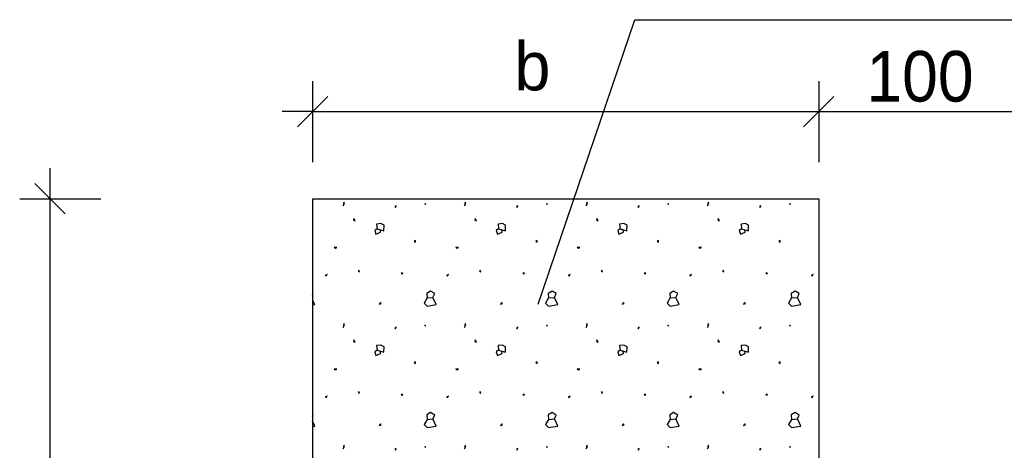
# Model space of a CAD drawing. Extents: x -34599 to 125690, y -105249 to 21518.
# Tile 9 of 64: x 54000 to 55216, y -37758 to -37226. Entities that reach past the tile are written whole.
import ezdxf
from ezdxf.enums import TextEntityAlignment as Align

# ---------------------------------------------------------------- set-up
doc = ezdxf.new("R2010")
doc.units = 0
doc.header["$MEASUREMENT"] = 0
doc.layers.add('15', color=7, linetype='CONTINUOUS')
doc.styles.get("Standard").update_dxf_attribs({"font": '-125'})

# ---------------------------------------------------------------- blocks, each defined once
blk = doc.blocks.new('*X260')
at = {"layer": '15', "color": 8, "linetype": 'Continuous'}
for p, q in [((315.07125, 183.896235), (315.06801, 183.877875)), ((315.07443, 183.889755), (315.07125, 183.896235)), ((315.67125, 183.896235), (315.66801, 183.877875)), ((315.67443, 183.889755), (315.67125, 183.896235)), ((316.27125, 183.896235), (316.26801, 183.877875)), ((316.27443, 183.889755), (316.27125, 183.896235)), ((316.87125, 183.896235), (316.86801, 183.877875)), ((316.87443, 183.889755), (316.87125, 183.896235)), ((315.06801, 183.877875), (315.07443, 183.889755)), ((315.33057, 183.878475), (315.32415, 183.875235)), ((315.32415, 183.875235), (315.32733, 183.870375)), ((315.32733, 183.870375), (315.33057, 183.878475)), ((315.47349, 183.889335), (315.47187, 183.884475)), ((315.47673, 183.882855), (315.47349, 183.889335)), ((315.66801, 183.877875), (315.67443, 183.889755)), ((315.93057, 183.878475), (315.92415, 183.875235)), ((315.92415, 183.875235), (315.92733, 183.870375)), ((315.92733, 183.870375), (315.93057, 183.878475)), ((316.07349, 183.889335), (316.07187, 183.884475)), ((316.07673, 183.882855), (316.07349, 183.889335)), ((316.26801, 183.877875), (316.27443, 183.889755)), ((316.53057, 183.878475), (316.52415, 183.875235)), ((316.52415, 183.875235), (316.52733, 183.870375)), ((316.52733, 183.870375), (316.53057, 183.878475)), ((316.67349, 183.889335), (316.67187, 183.884475)), ((316.67673, 183.882855), (316.67349, 183.889335)), ((316.86801, 183.877875), (316.87443, 183.889755)), ((317.13057, 183.878475), (317.12415, 183.875235)), ((317.12415, 183.875235), (317.12733, 183.870375)), ((317.12733, 183.870375), (317.13057, 183.878475)), ((317.27349, 183.889335), (317.27187, 183.884475)), ((317.27673, 183.882855), (317.27349, 183.889335)), ((315.12069, 183.815475), (315.11907, 183.809055)), ((315.11907, 183.809055), (315.12717, 183.804195)), ((315.12717, 183.804195), (315.12069, 183.815475)), ((315.72069, 183.815475), (315.71907, 183.809055)), ((315.71907, 183.809055), (315.72717, 183.804195)), ((315.72717, 183.804195), (315.72069, 183.815475)), ((316.32069, 183.815475), (316.31907, 183.809055)), ((316.31907, 183.809055), (316.32717, 183.804195)), ((316.32717, 183.804195), (316.32069, 183.815475)), ((316.92069, 183.815475), (316.91907, 183.809055)), ((316.91907, 183.809055), (316.92717, 183.804195)), ((316.92717, 183.804195), (316.92069, 183.815475)), ((315.23529, 183.764835), (315.22407, 183.756915)), ((315.22407, 183.756915), (315.23007, 183.738495)), ((315.25479, 183.790575), (315.23349, 183.788175)), ((315.23349, 183.788175), (315.23529, 183.764835)), ((315.23529, 183.764835), (315.26907, 183.754455)), ((315.25323, 183.747915), (315.25173, 183.759795)), ((315.27057, 183.782235), (315.25479, 183.790575)), ((315.26907, 183.754455), (315.27057, 183.782235)), ((315.83529, 183.764835), (315.82407, 183.756915)), ((315.82407, 183.756915), (315.83007, 183.738495)), ((315.85479, 183.790575), (315.83349, 183.788175)), ((315.83349, 183.788175), (315.83529, 183.764835)), ((315.83529, 183.764835), (315.86907, 183.754455)), ((315.85323, 183.747915), (315.85173, 183.759795)), ((315.87057, 183.782235), (315.85479, 183.790575)), ((315.86907, 183.754455), (315.87057, 183.782235)), ((316.43529, 183.764835), (316.42407, 183.756915)), ((316.42407, 183.756915), (316.43007, 183.738495)), ((316.45479, 183.790575), (316.43349, 183.788175)), ((316.43349, 183.788175), (316.43529, 183.764835)), ((316.43529, 183.764835), (316.46907, 183.754455)), ((316.45323, 183.747915), (316.45173, 183.759795)), ((316.47057, 183.782235), (316.45479, 183.790575)), ((316.46907, 183.754455), (316.47057, 183.782235)), ((317.03529, 183.764835), (317.02407, 183.756915)), ((317.02407, 183.756915), (317.03007, 183.738495)), ((317.05479, 183.790575), (317.03349, 183.788175)), ((317.03349, 183.788175), (317.03529, 183.764835)), ((317.03529, 183.764835), (317.06907, 183.754455)), ((317.05323, 183.747915), (317.05173, 183.759795)), ((317.07057, 183.782235), (317.05479, 183.790575)), ((317.06907, 183.754455), (317.07057, 183.782235)), ((315.23007, 183.738495), (315.25323, 183.747915)), ((315.42621, 183.707595), (315.41937, 183.702795)), ((315.41937, 183.702795), (315.42585, 183.699555)), ((315.42585, 183.699555), (315.42621, 183.707595)), ((315.83007, 183.738495), (315.85323, 183.747915)), ((316.02621, 183.707595), (316.01937, 183.702795)), ((316.01937, 183.702795), (316.02585, 183.699555)), ((316.02585, 183.699555), (316.02621, 183.707595)), ((316.43007, 183.738495), (316.45323, 183.747915)), ((316.62621, 183.707595), (316.61937, 183.702795)), ((316.61937, 183.702795), (316.62585, 183.699555)), ((316.62585, 183.699555), (316.62621, 183.707595)), ((317.03007, 183.738495), (317.05323, 183.747915)), ((317.22621, 183.707595), (317.21937, 183.702795)), ((317.21937, 183.702795), (317.22585, 183.699555)), ((317.22585, 183.699555), (317.22621, 183.707595)), ((315.03759, 183.671835), (315.02439, 183.673395)), ((315.02439, 183.673395), (315.03087, 183.668595)), ((315.03087, 183.668595), (315.03759, 183.671835)), ((315.63759, 183.671835), (315.62439, 183.673395)), ((315.62439, 183.673395), (315.63087, 183.668595)), ((315.63087, 183.668595), (315.63759, 183.671835)), ((316.23759, 183.671835), (316.22439, 183.673395)), ((316.22439, 183.673395), (316.23087, 183.668595)), ((316.23087, 183.668595), (316.23759, 183.671835)), ((316.83759, 183.671835), (316.82439, 183.673395)), ((316.82439, 183.673395), (316.83087, 183.668595)), ((316.83087, 183.668595), (316.83759, 183.671835)), ((315.14655, 183.559395), (315.14169, 183.556155)), ((315.14169, 183.556155), (315.14817, 183.552915)), ((315.14817, 183.552915), (315.14655, 183.559395)), ((315.74655, 183.559395), (315.74169, 183.556155)), ((315.74169, 183.556155), (315.74817, 183.552915)), ((315.74817, 183.552915), (315.74655, 183.559395)), ((316.34655, 183.559395), (316.34169, 183.556155)), ((316.34169, 183.556155), (316.34817, 183.552915)), ((316.34817, 183.552915), (316.34655, 183.559395)), ((316.94655, 183.559395), (316.94169, 183.556155)), ((316.94169, 183.556155), (316.94817, 183.552915)), ((316.94817, 183.552915), (316.94655, 183.559395)), ((314.98887, 183.538395), (314.97921, 183.533535)), ((314.97921, 183.533535), (314.98407, 183.531915)), ((314.98407, 183.531915), (314.98887, 183.538395)), ((315.35991, 183.547695), (315.35505, 183.544455)), ((315.35505, 183.544455), (315.36309, 183.542835)), ((315.36309, 183.542835), (315.35991, 183.547695)), ((315.58887, 183.538395), (315.57921, 183.533535)), ((315.57921, 183.533535), (315.58407, 183.531915)), ((315.58407, 183.531915), (315.58887, 183.538395)), ((315.95991, 183.547695), (315.95505, 183.544455)), ((315.95505, 183.544455), (315.96309, 183.542835)), ((315.96309, 183.542835), (315.95991, 183.547695)), ((316.18887, 183.538395), (316.17921, 183.533535)), ((316.17921, 183.533535), (316.18407, 183.531915)), ((316.18407, 183.531915), (316.18887, 183.538395)), ((316.55991, 183.547695), (316.55505, 183.544455)), ((316.55505, 183.544455), (316.56309, 183.542835)), ((316.56309, 183.542835), (316.55991, 183.547695)), ((316.78887, 183.538395), (316.77921, 183.533535)), ((316.77921, 183.533535), (316.78407, 183.531915)), ((316.78407, 183.531915), (316.78887, 183.538395)), ((317.15991, 183.547695), (317.15505, 183.544455)), ((317.15505, 183.544455), (317.16309, 183.542835)), ((317.16309, 183.542835), (317.15991, 183.547695)), ((317.38887, 183.538395), (317.37921, 183.533535)), ((317.37921, 183.533535), (317.38407, 183.531915)), ((317.38407, 183.531915), (317.38887, 183.538395)), ((314.92083, 183.444435), (314.916936, 183.446663)), ((314.916936, 183.436671), (314.92083, 183.444435)), ((314.92791, 183.390075), (314.916936, 183.413573)), ((315.48297, 183.423195), (315.46785, 183.397275)), ((315.50007, 183.456315), (315.48129, 183.445275)), ((315.48129, 183.445275), (315.48297, 183.423195)), ((315.48297, 183.423195), (315.51135, 183.425535)), ((315.52083, 183.444435), (315.50007, 183.456315)), ((315.51135, 183.425535), (315.52083, 183.444435)), ((315.52791, 183.390075), (315.51135, 183.425535)), ((316.08297, 183.423195), (316.06785, 183.397275)), ((316.10007, 183.456315), (316.08129, 183.445275)), ((316.08129, 183.445275), (316.08297, 183.423195)), ((316.08297, 183.423195), (316.11135, 183.425535)), ((316.12083, 183.444435), (316.10007, 183.456315)), ((316.11135, 183.425535), (316.12083, 183.444435)), ((316.12791, 183.390075), (316.11135, 183.425535)), ((316.68297, 183.423195), (316.66785, 183.397275)), ((316.70007, 183.456315), (316.68129, 183.445275)), ((316.68129, 183.445275), (316.68297, 183.423195)), ((316.68297, 183.423195), (316.71135, 183.425535)), ((316.72083, 183.444435), (316.70007, 183.456315)), ((316.71135, 183.425535), (316.72083, 183.444435)), ((316.72791, 183.390075), (316.71135, 183.425535)), ((317.28297, 183.423195), (317.26785, 183.397275)), ((317.30007, 183.456315), (317.28129, 183.445275)), ((317.28129, 183.445275), (317.28297, 183.423195)), ((317.28297, 183.423195), (317.31135, 183.425535)), ((317.32083, 183.444435), (317.30007, 183.456315)), ((317.31135, 183.425535), (317.32083, 183.444435)), ((317.32791, 183.390075), (317.31135, 183.425535)), ((314.916936, 183.388346), (314.92791, 183.390075)), ((315.25185, 183.400935), (315.24537, 183.392835)), ((315.24537, 183.392835), (315.25509, 183.396075)), ((315.25509, 183.396075), (315.25185, 183.400935)), ((315.46785, 183.397275), (315.48297, 183.382995)), ((315.48297, 183.382995), (315.52791, 183.390075)), ((315.85185, 183.400935), (315.84537, 183.392835)), ((315.84537, 183.392835), (315.85509, 183.396075)), ((315.85509, 183.396075), (315.85185, 183.400935)), ((316.06785, 183.397275), (316.08297, 183.382995)), ((316.08297, 183.382995), (316.12791, 183.390075)), ((316.45185, 183.400935), (316.44537, 183.392835)), ((316.44537, 183.392835), (316.45509, 183.396075)), ((316.45509, 183.396075), (316.45185, 183.400935)), ((316.66785, 183.397275), (316.68297, 183.382995)), ((316.68297, 183.382995), (316.72791, 183.390075)), ((317.05185, 183.400935), (317.04537, 183.392835)), ((317.04537, 183.392835), (317.05509, 183.396075)), ((317.05509, 183.396075), (317.05185, 183.400935)), ((317.26785, 183.397275), (317.28297, 183.382995)), ((317.28297, 183.382995), (317.32791, 183.390075)), ((315.07125, 183.296235), (315.06801, 183.277875)), ((315.06801, 183.277875), (315.07443, 183.289755)), ((315.07443, 183.289755), (315.07125, 183.296235)), ((315.33057, 183.278475), (315.32415, 183.275235)), ((315.32415, 183.275235), (315.32733, 183.270375)), ((315.32733, 183.270375), (315.33057, 183.278475)), ((315.47349, 183.289335), (315.47187, 183.284475)), ((315.47673, 183.282855), (315.47349, 183.289335)), ((315.67125, 183.296235), (315.66801, 183.277875)), ((315.66801, 183.277875), (315.67443, 183.289755)), ((315.67443, 183.289755), (315.67125, 183.296235)), ((315.93057, 183.278475), (315.92415, 183.275235)), ((315.92415, 183.275235), (315.92733, 183.270375)), ((315.92733, 183.270375), (315.93057, 183.278475)), ((316.07349, 183.289335), (316.07187, 183.284475)), ((316.07673, 183.282855), (316.07349, 183.289335)), ((316.27125, 183.296235), (316.26801, 183.277875)), ((316.26801, 183.277875), (316.27443, 183.289755)), ((316.27443, 183.289755), (316.27125, 183.296235)), ((316.53057, 183.278475), (316.52415, 183.275235)), ((316.52415, 183.275235), (316.52733, 183.270375)), ((316.52733, 183.270375), (316.53057, 183.278475)), ((316.67349, 183.289335), (316.67187, 183.284475)), ((316.67673, 183.282855), (316.67349, 183.289335)), ((316.87125, 183.296235), (316.86801, 183.277875)), ((316.86801, 183.277875), (316.87443, 183.289755)), ((316.87443, 183.289755), (316.87125, 183.296235)), ((317.13057, 183.278475), (317.12415, 183.275235)), ((317.12415, 183.275235), (317.12733, 183.270375)), ((317.12733, 183.270375), (317.13057, 183.278475)), ((317.27349, 183.289335), (317.27187, 183.284475)), ((317.27673, 183.282855), (317.27349, 183.289335)), ((315.12069, 183.215475), (315.11907, 183.209055)), ((315.12717, 183.204195), (315.12069, 183.215475)), ((315.72069, 183.215475), (315.71907, 183.209055)), ((315.72717, 183.204195), (315.72069, 183.215475)), ((316.32069, 183.215475), (316.31907, 183.209055)), ((316.32717, 183.204195), (316.32069, 183.215475)), ((316.92069, 183.215475), (316.91907, 183.209055)), ((316.92717, 183.204195), (316.92069, 183.215475)), ((315.11907, 183.209055), (315.12717, 183.204195)), ((315.25479, 183.190575), (315.23349, 183.188175)), ((315.23349, 183.188175), (315.23529, 183.164835)), ((315.27057, 183.182235), (315.25479, 183.190575)), ((315.26907, 183.154455), (315.27057, 183.182235)), ((315.71907, 183.209055), (315.72717, 183.204195)), ((315.85479, 183.190575), (315.83349, 183.188175)), ((315.83349, 183.188175), (315.83529, 183.164835)), ((315.87057, 183.182235), (315.85479, 183.190575)), ((315.86907, 183.154455), (315.87057, 183.182235)), ((316.31907, 183.209055), (316.32717, 183.204195)), ((316.45479, 183.190575), (316.43349, 183.188175)), ((316.43349, 183.188175), (316.43529, 183.164835)), ((316.47057, 183.182235), (316.45479, 183.190575)), ((316.46907, 183.154455), (316.47057, 183.182235)), ((316.91907, 183.209055), (316.92717, 183.204195)), ((317.05479, 183.190575), (317.03349, 183.188175)), ((317.03349, 183.188175), (317.03529, 183.164835)), ((317.07057, 183.182235), (317.05479, 183.190575)), ((317.06907, 183.154455), (317.07057, 183.182235)), ((315.23529, 183.164835), (315.22407, 183.156915)), ((315.22407, 183.156915), (315.23007, 183.138495)), ((315.23007, 183.138495), (315.25323, 183.147915)), ((315.23529, 183.164835), (315.26907, 183.154455)), ((315.25323, 183.147915), (315.25173, 183.159795)), ((315.83529, 183.164835), (315.82407, 183.156915)), ((315.82407, 183.156915), (315.83007, 183.138495)), ((315.83007, 183.138495), (315.85323, 183.147915)), ((315.83529, 183.164835), (315.86907, 183.154455)), ((315.85323, 183.147915), (315.85173, 183.159795)), ((316.43529, 183.164835), (316.42407, 183.156915)), ((316.42407, 183.156915), (316.43007, 183.138495)), ((316.43007, 183.138495), (316.45323, 183.147915)), ((316.43529, 183.164835), (316.46907, 183.154455)), ((316.45323, 183.147915), (316.45173, 183.159795)), ((317.03529, 183.164835), (317.02407, 183.156915)), ((317.02407, 183.156915), (317.03007, 183.138495)), ((317.03007, 183.138495), (317.05323, 183.147915)), ((317.03529, 183.164835), (317.06907, 183.154455)), ((317.05323, 183.147915), (317.05173, 183.159795)), ((315.03759, 183.071835), (315.02439, 183.073395)), ((315.02439, 183.073395), (315.03087, 183.068595)), ((315.03087, 183.068595), (315.03759, 183.071835)), ((315.42621, 183.107595), (315.41937, 183.102795)), ((315.41937, 183.102795), (315.42585, 183.099555)), ((315.42585, 183.099555), (315.42621, 183.107595)), ((315.63759, 183.071835), (315.62439, 183.073395)), ((315.62439, 183.073395), (315.63087, 183.068595)), ((315.63087, 183.068595), (315.63759, 183.071835)), ((316.02621, 183.107595), (316.01937, 183.102795)), ((316.01937, 183.102795), (316.02585, 183.099555)), ((316.02585, 183.099555), (316.02621, 183.107595)), ((316.23759, 183.071835), (316.22439, 183.073395)), ((316.22439, 183.073395), (316.23087, 183.068595)), ((316.23087, 183.068595), (316.23759, 183.071835)), ((316.62621, 183.107595), (316.61937, 183.102795)), ((316.61937, 183.102795), (316.62585, 183.099555)), ((316.62585, 183.099555), (316.62621, 183.107595)), ((316.83759, 183.071835), (316.82439, 183.073395)), ((316.82439, 183.073395), (316.83087, 183.068595)), ((316.83087, 183.068595), (316.83759, 183.071835)), ((317.22621, 183.107595), (317.21937, 183.102795)), ((317.21937, 183.102795), (317.22585, 183.099555)), ((317.22585, 183.099555), (317.22621, 183.107595)), ((314.98887, 182.938395), (314.97921, 182.933535)), ((314.97921, 182.933535), (314.98407, 182.931915)), ((314.98407, 182.931915), (314.98887, 182.938395)), ((315.14655, 182.959395), (315.14169, 182.956155)), ((315.14169, 182.956155), (315.14817, 182.952915)), ((315.14817, 182.952915), (315.14655, 182.959395)), ((315.35991, 182.947695), (315.35505, 182.944455)), ((315.35505, 182.944455), (315.36309, 182.942835)), ((315.36309, 182.942835), (315.35991, 182.947695)), ((315.58887, 182.938395), (315.57921, 182.933535)), ((315.57921, 182.933535), (315.58407, 182.931915)), ((315.58407, 182.931915), (315.58887, 182.938395)), ((315.74655, 182.959395), (315.74169, 182.956155)), ((315.74169, 182.956155), (315.74817, 182.952915)), ((315.74817, 182.952915), (315.74655, 182.959395)), ((315.95991, 182.947695), (315.95505, 182.944455)), ((315.95505, 182.944455), (315.96309, 182.942835)), ((315.96309, 182.942835), (315.95991, 182.947695)), ((316.18887, 182.938395), (316.17921, 182.933535)), ((316.17921, 182.933535), (316.18407, 182.931915)), ((316.18407, 182.931915), (316.18887, 182.938395)), ((316.34655, 182.959395), (316.34169, 182.956155)), ((316.34169, 182.956155), (316.34817, 182.952915)), ((316.34817, 182.952915), (316.34655, 182.959395)), ((316.55991, 182.947695), (316.55505, 182.944455)), ((316.55505, 182.944455), (316.56309, 182.942835)), ((316.56309, 182.942835), (316.55991, 182.947695)), ((316.78887, 182.938395), (316.77921, 182.933535)), ((316.77921, 182.933535), (316.78407, 182.931915)), ((316.78407, 182.931915), (316.78887, 182.938395)), ((316.94655, 182.959395), (316.94169, 182.956155)), ((316.94169, 182.956155), (316.94817, 182.952915)), ((316.94817, 182.952915), (316.94655, 182.959395)), ((317.15991, 182.947695), (317.15505, 182.944455)), ((317.15505, 182.944455), (317.16309, 182.942835)), ((317.16309, 182.942835), (317.15991, 182.947695)), ((317.38887, 182.938395), (317.37921, 182.933535)), ((317.37921, 182.933535), (317.38407, 182.931915)), ((317.38407, 182.931915), (317.38887, 182.938395)), ((314.92083, 182.844435), (314.916936, 182.846663)), ((314.916936, 182.836671), (314.92083, 182.844435)), ((315.50007, 182.856315), (315.48129, 182.845275)), ((315.48129, 182.845275), (315.48297, 182.823195)), ((315.48297, 182.823195), (315.51135, 182.825535)), ((315.52083, 182.844435), (315.50007, 182.856315)), ((315.51135, 182.825535), (315.52083, 182.844435)), ((315.52791, 182.790075), (315.51135, 182.825535)), ((316.10007, 182.856315), (316.08129, 182.845275)), ((316.08129, 182.845275), (316.08297, 182.823195)), ((316.08297, 182.823195), (316.11135, 182.825535)), ((316.12083, 182.844435), (316.10007, 182.856315)), ((316.11135, 182.825535), (316.12083, 182.844435)), ((316.12791, 182.790075), (316.11135, 182.825535)), ((316.70007, 182.856315), (316.68129, 182.845275)), ((316.68129, 182.845275), (316.68297, 182.823195)), ((316.68297, 182.823195), (316.71135, 182.825535)), ((316.72083, 182.844435), (316.70007, 182.856315)), ((316.71135, 182.825535), (316.72083, 182.844435)), ((316.72791, 182.790075), (316.71135, 182.825535)), ((317.30007, 182.856315), (317.28129, 182.845275)), ((317.28129, 182.845275), (317.28297, 182.823195)), ((317.28297, 182.823195), (317.31135, 182.825535)), ((317.32083, 182.844435), (317.30007, 182.856315)), ((317.31135, 182.825535), (317.32083, 182.844435)), ((317.32791, 182.790075), (317.31135, 182.825535)), ((314.92791, 182.790075), (314.916936, 182.813573)), ((314.916936, 182.788346), (314.92791, 182.790075)), ((315.25185, 182.800935), (315.24537, 182.792835)), ((315.24537, 182.792835), (315.25509, 182.796075)), ((315.25509, 182.796075), (315.25185, 182.800935)), ((315.48297, 182.823195), (315.46785, 182.797275)), ((315.46785, 182.797275), (315.48297, 182.782995)), ((315.48297, 182.782995), (315.52791, 182.790075)), ((315.85185, 182.800935), (315.84537, 182.792835)), ((315.84537, 182.792835), (315.85509, 182.796075)), ((315.85509, 182.796075), (315.85185, 182.800935)), ((316.08297, 182.823195), (316.06785, 182.797275)), ((316.06785, 182.797275), (316.08297, 182.782995)), ((316.08297, 182.782995), (316.12791, 182.790075)), ((316.45185, 182.800935), (316.44537, 182.792835)), ((316.44537, 182.792835), (316.45509, 182.796075)), ((316.45509, 182.796075), (316.45185, 182.800935)), ((316.68297, 182.823195), (316.66785, 182.797275)), ((316.66785, 182.797275), (316.68297, 182.782995)), ((316.68297, 182.782995), (316.72791, 182.790075)), ((317.05185, 182.800935), (317.04537, 182.792835)), ((317.04537, 182.792835), (317.05509, 182.796075)), ((317.05509, 182.796075), (317.05185, 182.800935)), ((317.28297, 182.823195), (317.26785, 182.797275)), ((317.26785, 182.797275), (317.28297, 182.782995)), ((317.28297, 182.782995), (317.32791, 182.790075)), ((315.07125, 182.696235), (315.06801, 182.677875)), ((315.06801, 182.677875), (315.07443, 182.689755)), ((315.07443, 182.689755), (315.07125, 182.696235)), ((315.47349, 182.689335), (315.47187, 182.684475)), ((315.47673, 182.682855), (315.47349, 182.689335)), ((315.67125, 182.696235), (315.66801, 182.677875)), ((315.66801, 182.677875), (315.67443, 182.689755)), ((315.67443, 182.689755), (315.67125, 182.696235)), ((316.07349, 182.689335), (316.07187, 182.684475)), ((316.07673, 182.682855), (316.07349, 182.689335)), ((316.27125, 182.696235), (316.26801, 182.677875)), ((316.26801, 182.677875), (316.27443, 182.689755)), ((316.27443, 182.689755), (316.27125, 182.696235)), ((316.67349, 182.689335), (316.67187, 182.684475)), ((316.67673, 182.682855), (316.67349, 182.689335)), ((316.87125, 182.696235), (316.86801, 182.677875)), ((316.86801, 182.677875), (316.87443, 182.689755)), ((316.87443, 182.689755), (316.87125, 182.696235)), ((317.27349, 182.689335), (317.27187, 182.684475)), ((317.27673, 182.682855), (317.27349, 182.689335)), ((315.33057, 182.678475), (315.32415, 182.675235)), ((315.32415, 182.675235), (315.32733, 182.670375)), ((315.32733, 182.670375), (315.33057, 182.678475)), ((315.93057, 182.678475), (315.92415, 182.675235)), ((315.92415, 182.675235), (315.92733, 182.670375)), ((315.92733, 182.670375), (315.93057, 182.678475)), ((316.53057, 182.678475), (316.52415, 182.675235)), ((316.52415, 182.675235), (316.52733, 182.670375)), ((316.52733, 182.670375), (316.53057, 182.678475)), ((317.13057, 182.678475), (317.12415, 182.675235)), ((317.12415, 182.675235), (317.12733, 182.670375)), ((317.12733, 182.670375), (317.13057, 182.678475))]:
    blk.add_line(p, q, dxfattribs=at)

msp = doc.modelspace()

# ---------------------------------------------------------------- linework, layer by layer
at = {"layer": '15', "color": 7, "linetype": 'Continuous'}
for p, q in [((54362.02667, -37301.98419), (54362.02667, -37401.98419)), ((54987.02667, -37301.98419), (54987.02667, -37401.98419)), ((54343.27667, -37358.23419), (54380.77667, -37320.73419)), ((54968.27667, -37358.23419), (55005.77667, -37320.73419)), ((54362.02667, -37339.48419), (54324.52667, -37339.48419)), ((54362.02667, -37339.48419), (55345.30742, -37339.48419)), ((54037.98217, -37446.98244), (54037.98217, -37409.48244)), ((54056.73217, -37465.73244), (54019.23217, -37428.23244)), ((54000.48217, -37446.98244), (54100.48217, -37446.98244)), ((54037.98217, -38571.98244), (54037.98217, -37446.98244))]:
    msp.add_line(p, q, dxfattribs=at)
at = {"layer": '15', "color": 7}
for p, q in [((54362.02667, -37446.98244), (54987.02667, -37446.98244)), ((54362.02667, -37446.98244), (54362.02667, -38446.98244)), ((54987.02667, -37446.98244), (54987.02667, -37946.98244))]:
    msp.add_line(p, q, dxfattribs=at)
at = {"layer": '15', "color": 7, "linetype": 'Continuous'}
msp.add_lwpolyline([(54640.61967, -37577.45019), (54759.90442, -37225.87369), (55877.41592, -37225.87369)], dxfattribs=at)

# ---------------------------------------------------------------- block references
at = {"layer": '15', "color": 7, "xscale": 250, "yscale": 250, "zscale": 250}
msp.add_blockref('*X260', (-24367.20733, -83425.39019), dxfattribs=at)

# ---------------------------------------------------------------- texts
at = {"layer": '15', "color": 7, "linetype": 'Continuous'}
msp.add_text('b', height=60, dxfattribs=at).set_placement((54611.12542, -37313.17919))
at = {"layer": '15', "color": 7, "linetype": 'Continuous', "width": 0.95}
msp.add_text('100', height=62.5, dxfattribs=at).set_placement((55111.95842, -37326.98419), align=Align.CENTER)

doc.saveas('drawing.dxf')
